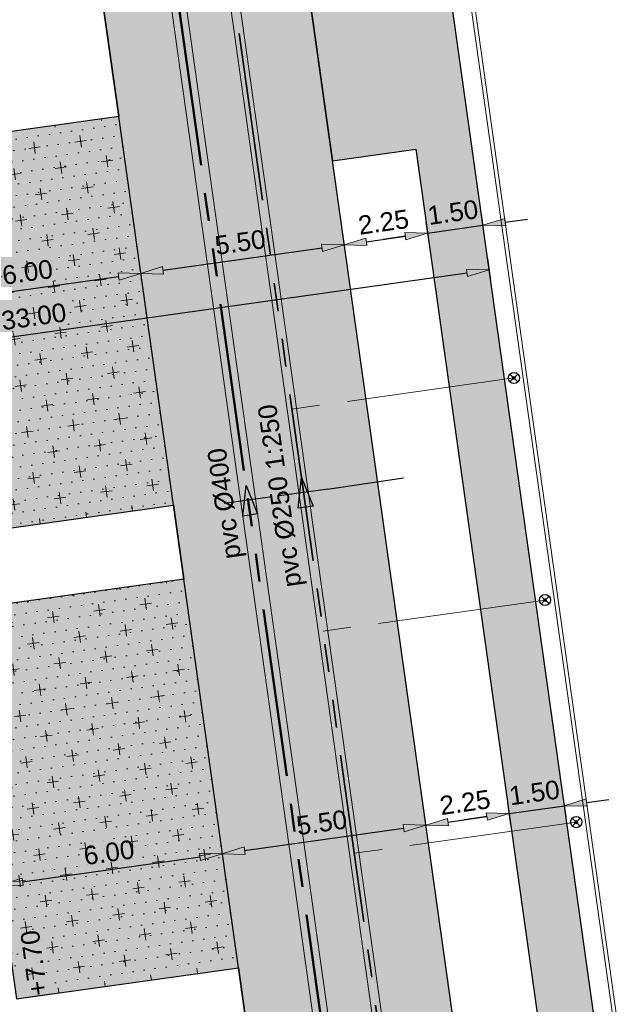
# Model space of a CAD drawing. Extents: x 98477 to 100410, y 398052 to 398969.
# Tile 65 of 256: x 98577 to 98593, y 398268 to 398295. Entities that reach past the tile are written whole.
import ezdxf
from ezdxf.enums import TextEntityAlignment as Align

# ---------------------------------------------------------------- set-up
doc = ezdxf.new("R2010")
doc.units = 0
for name, pattern in [('AL-MATERIAALS', [2, 1, -1]), ('AL-NUTSTRACE', [17, 5, -3.5, 0, -3.5, 5]), ('RI-DWA', [9.75, 4.5, -0.75, 0.75, -0.75, 0.75, -0.75, 0.75, -0.75]), ('RI-RWA', [8.25, 4.5, -0.75, 0.75, -0.75, 0.75, -0.75])]:
    doc.linetypes.add(name, pattern=pattern)
for name, color, linetype, lineweight in [('N-KO-kantbegrenzing grondwerk', 70, 'Continuous', 25), ('N-KO-kantverharding', 2, 'Continuous', 25), ('N-RI-DWA hoofdriool', 24, 'RI-DWA', 35), ('N-RI-DWA hoofdriool buiswand', 24, 'Continuous', 13), ('N-RI-DWA huisaansluitleiding', 24, 'RI-DWA', 18), ('N-RI-DWA ontstoppingstuk', 24, 'Continuous', 25), ('N-RI-DWA strenginformatie', 24, 'Continuous', 25), ('N-RI-RWA hoofdriool', 162, 'RI-RWA', 50), ('N-RI-RWA hoofdriool buiswand', 162, 'Continuous', 13), ('N-RI-RWA strenginformatie', 162, 'Continuous', 25), ('N-RI-stroomrichting', 7, 'Continuous', 25), ("N-VH-arcering 'MAT' grijs 251", 251, 'Continuous', 18), ('N-VH-arcering halfverharding', 8, 'Continuous', 9), ('N-VH-arcering printbeton', 8, 'Continuous', 9), ('X-AL-hoogtelijn - Niv 1', 1, 'AL-HOOGTELIJN', 18), ('X-AL-maatvoering VERWERKT', 180, 'Continuous', 18), ('X-AL-materiaalscheiding', 1, 'AL-MATERIAALS', 18), ('X-AL-nutstrace VERWERKT', 252, 'AL-NUTSTRACE', 18), ('X-AL-planthoogte VERWERKT', 180, 'Continuous', 25)]:
    doc.layers.add(name, color=color, linetype=linetype, lineweight=lineweight)
for name, color, linetype, plot in [('X-AL-contourlijnen', 30, 'Continuous', False), ('X-AL-hulplijn', 30, 'Continuous', False), ('X-AL-hulplijn riolering', 30, 'Continuous', False)]:
    doc.layers.add(name, color=color, linetype=linetype, plot=plot)
doc.styles.add('CS Annotative', font='arial.ttf')
doc.styles.get("Standard").update_dxf_attribs({"font": 'txt.shx'})
doc.linetypes.add('AL-HOOGTELIJN', pattern='A,10,-1.5,["H",Standard,S=0.9,R=0,X=-0.3,Y=-0.45],-1.5,30', length=43)
doc.dimstyles.new('CS Annotative', dxfattribs={"dimtxt": 2.5, "dimasz": 3, "dimexe": 0.18, "dimexo": 0.0625, "dimgap": 1, "dimtad": 1, "dimzin": 3, "dimdsep": 46, "dimtxsty": 'CS Annotative', "dimblk": 'CS Dimensionpijl', "dimcen": 0, "dimse1": 1, "dimse2": 1, "dimclrd": 256, "dimclre": 256, "dimadec": 0, "dimazin": 0, "dimtm": 1e-09, "dimtfac": 1, "dimtdec": 0, "dimtofl": 0, "dimtmove": 1, "dimatfit": 1, "dimfxl": 1, "dimtfillclr": 256, "dimtolj": 1, "dimtzin": 3, "dimarcsym": 0})
pattern_1 = [(8, (106814.19794, 479684.77945), (0.0572748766, 0.3109977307), [0, -0.3]), (8, (106814.19794, 479684.77945), (0.531934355, 0.705900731), [0.3125, -0.9375]), (98, (106814.3744, 479684.6465), (-0.705900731, 0.531934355), [0.3125, -0.9375])]

# ---------------------------------------------------------------- blocks, each defined once
blk = doc.blocks.new('*U138')
at = {"layer": 'N-RI-stroomrichting'}
h = blk.add_hatch(color=256, dxfattribs=at)
h.dxf.hatch_style = 1
h.paths.add_polyline_path([(-0.28, 1.98), (1.27, -1.84), (-0.71, -2.12)])
blk.add_lwpolyline([(-0.28, 1.98), (1.27, -1.84), (-0.71, -2.12)], close=True, dxfattribs=at)
at = {"layer": 'X-AL-hulplijn riolering'}
blk.add_lwpolyline([(3.22, 0.45), (-3.22, -0.45)], dxfattribs=at)
at = {"lineweight": 25, "style": 'CS Annotative'}
blk.add_attdef('Strenginformatie', text='', height=2.5, rotation=98, dxfattribs=at).set_placement((-3.22, -0.45), align=Align.MIDDLE_CENTER)
blk = doc.blocks.new('*U178')
at = {"layer": 'N-RI-stroomrichting'}
h = blk.add_hatch(color=256, dxfattribs=at)
h.dxf.hatch_style = 1
h.paths.add_polyline_path([(-0.28, 1.98), (1.27, -1.84), (-0.71, -2.12)])
blk.add_lwpolyline([(-0.28, 1.98), (1.27, -1.84), (-0.71, -2.12)], close=True, dxfattribs=at)
at = {"layer": 'X-AL-hulplijn riolering'}
blk.add_lwpolyline([(3.22, 0.45), (-3.22, -0.45)], dxfattribs=at)
at = {"lineweight": 25, "style": 'CS Annotative'}
blk.add_attdef('Strenginformatie', text='', height=2.5, rotation=98, dxfattribs=at).set_placement((-3.22, -0.45), align=Align.MIDDLE_CENTER)
blk = doc.blocks.new('*U101')
at = {"layer": 'X-AL-hulplijn', "flags": 128}
blk.add_lwpolyline([(-0.347, -0.049), (0.347, 0.049)], dxfattribs=at)
at = {"layer": 'X-AL-planthoogte VERWERKT', "linetype": 'Continuous', "style": 'CS Annotative'}
blk.add_attdef('HOOGTE-RECHTS', text='', height=0.5, rotation=97.9902, dxfattribs=at).set_placement((0, 0), align=Align.MIDDLE_LEFT)
blk = doc.blocks.new('CS Ontstoppingsstuk')
h = blk.add_hatch(color=256)
edge = h.paths.add_edge_path()
edge.add_arc((0, 0), 0.213, 358.5516, 718.5516)
at = {"lineweight": 18, "flags": 128}
for points in [[(-0.53, -0.53), (0.53, 0.53)], [(0.53, -0.53), (-0.53, 0.53)]]:
    blk.add_lwpolyline(points, dxfattribs=at)
blk.add_circle((0, 0), 0.75)
at = {"lineweight": 18}
blk.add_circle((0, 0), 0.213, dxfattribs=at)
blk = doc.blocks.new('CS Dimensionpijl')
h = blk.add_hatch(color=256)
h.dxf.hatch_style = 1
h.paths.add_polyline_path([(-1, -0.1667), (0, 0), (-1, 0.1667)])
at = {"flags": 128}
blk.add_lwpolyline([(0, 0.5), (0, -0.5)], dxfattribs=at)
blk.add_lwpolyline([(-1, -0.1667), (0, 0), (-1, 0.1667)], close=True, dxfattribs=at)
blk = doc.blocks.new('*D1115')
at = {"layer": 'X-AL-maatvoering VERWERKT', "linetype": 'Continuous', "lineweight": -2, "transparency": 16777216}
blk.add_line((98574.477, 398287.15), (98579.231, 398287.818), dxfattribs=at)
at = {"layer": 'X-AL-maatvoering VERWERKT', "lineweight": -2, "transparency": 16777216, "xscale": 0.6000000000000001, "yscale": 0.6000000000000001, "zscale": 0.6000000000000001}
for p, rotation in [((98579.825, 398287.901), 8.000000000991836), ((98573.883, 398287.066), 188.0000000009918)]:
    blk.add_blockref('CS Dimensionpijl', p, dxfattribs=dict(at, rotation=rotation))
at = {"layer": 'X-AL-maatvoering VERWERKT', "color": 0, "transparency": 16777216, "insert": (98576.791, 398287.935), "char_height": 0.5, "attachment_point": 5, "rotation": 8, "style": 'CS Annotative'}
blk.add_mtext('\\A1;6.00', dxfattribs=at)
blk = doc.blocks.new('*D1116')
at = {"layer": 'X-AL-maatvoering VERWERKT', "linetype": 'Continuous', "lineweight": -2, "transparency": 16777216}
blk.add_line((98580.419, 398287.985), (98584.677, 398288.583), dxfattribs=at)
at = {"layer": 'X-AL-maatvoering VERWERKT', "lineweight": -2, "transparency": 16777216, "xscale": 0.6000000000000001, "yscale": 0.6000000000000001, "zscale": 0.6000000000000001}
for p, rotation in [((98585.271, 398288.667), 8.000000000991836), ((98579.825, 398287.901), 188.0000000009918)]:
    blk.add_blockref('CS Dimensionpijl', p, dxfattribs=dict(at, rotation=rotation))
at = {"layer": 'X-AL-maatvoering VERWERKT', "color": 0, "transparency": 16777216, "insert": (98582.485, 398288.735), "char_height": 0.5, "attachment_point": 5, "rotation": 8, "style": 'CS Annotative'}
blk.add_mtext('\\A1;5.50', dxfattribs=at)
blk = doc.blocks.new('*D1117')
at = {"layer": 'X-AL-maatvoering VERWERKT', "linetype": 'Continuous', "lineweight": -2, "transparency": 16777216}
blk.add_line((98585.866, 398288.75), (98586.905, 398288.897), dxfattribs=at)
at = {"layer": 'X-AL-maatvoering VERWERKT', "lineweight": -2, "transparency": 16777216, "xscale": 0.6000000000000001, "yscale": 0.6000000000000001, "zscale": 0.6000000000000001}
for p, rotation in [((98587.499, 398288.98), 8.000000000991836), ((98585.271, 398288.667), 188.0000000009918)]:
    blk.add_blockref('CS Dimensionpijl', p, dxfattribs=dict(at, rotation=rotation))
at = {"layer": 'X-AL-maatvoering VERWERKT', "color": 0, "transparency": 16777216, "insert": (98586.322, 398289.274), "char_height": 0.5, "attachment_point": 5, "rotation": 8, "style": 'CS Annotative'}
blk.add_mtext('\\A1;2.25', dxfattribs=at)
blk = doc.blocks.new('*D1118')
at = {"layer": 'X-AL-maatvoering VERWERKT', "linetype": 'Continuous', "lineweight": -2, "transparency": 16777216}
for p, q in [((98587.499, 398288.98), (98588.985, 398289.189)), ((98589.579, 398289.272), (98590.173, 398289.356)), ((98586.905, 398288.897), (98586.311, 398288.813))]:
    blk.add_line(p, q, dxfattribs=at)
at = {"layer": 'X-AL-maatvoering VERWERKT', "lineweight": -2, "transparency": 16777216, "xscale": 0.6000000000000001, "yscale": 0.6000000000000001, "zscale": 0.6000000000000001}
for p, rotation in [((98588.985, 398289.189), 188.0000000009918), ((98587.499, 398288.98), 8.000000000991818)]:
    blk.add_blockref('CS Dimensionpijl', p, dxfattribs=dict(at, rotation=rotation))
at = {"layer": 'X-AL-maatvoering VERWERKT', "color": 0, "transparency": 16777216, "insert": (98588.179, 398289.535), "char_height": 0.5, "attachment_point": 5, "rotation": 8, "style": 'CS Annotative'}
blk.add_mtext('\\A1;1.50', dxfattribs=at)
blk = doc.blocks.new('*D1119')
at = {"layer": 'X-AL-maatvoering VERWERKT', "linetype": 'Continuous', "lineweight": -2, "transparency": 16777216}
blk.add_line((98557.067, 398283.491), (98588.558, 398287.917), dxfattribs=at)
at = {"layer": 'X-AL-maatvoering VERWERKT', "lineweight": -2, "transparency": 16777216, "xscale": 0.6000000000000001, "yscale": 0.6000000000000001, "zscale": 0.6000000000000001}
for p, rotation in [((98589.152, 398288.001), 8.000000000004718), ((98556.473, 398283.408), 188.0000000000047)]:
    blk.add_blockref('CS Dimensionpijl', p, dxfattribs=dict(at, rotation=rotation))
at = {"layer": 'X-AL-maatvoering VERWERKT', "color": 0, "transparency": 16777216, "insert": (98576.958, 398286.747), "char_height": 0.5, "attachment_point": 5, "rotation": 8, "style": 'CS Annotative'}
blk.add_mtext('\\A1;33.00', dxfattribs=at)
blk = doc.blocks.new('*D1125')
at = {"layer": 'X-AL-maatvoering VERWERKT', "linetype": 'Continuous', "lineweight": -2, "transparency": 16777216}
blk.add_line((98576.66, 398271.623), (98581.413, 398272.291), dxfattribs=at)
at = {"layer": 'X-AL-maatvoering VERWERKT', "lineweight": -2, "transparency": 16777216, "xscale": 0.6000000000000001, "yscale": 0.6000000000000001, "zscale": 0.6000000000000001}
for p, rotation in [((98582.007, 398272.374), 8.000000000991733), ((98576.066, 398271.539), 188.0000000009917)]:
    blk.add_blockref('CS Dimensionpijl', p, dxfattribs=dict(at, rotation=rotation))
at = {"layer": 'X-AL-maatvoering VERWERKT', "color": 0, "transparency": 16777216, "insert": (98578.973, 398272.407), "char_height": 0.5, "attachment_point": 5, "rotation": 8, "style": 'CS Annotative'}
blk.add_mtext('\\A1;6.00', dxfattribs=at)
blk = doc.blocks.new('*D1126')
at = {"layer": 'X-AL-maatvoering VERWERKT', "linetype": 'Continuous', "lineweight": -2, "transparency": 16777216}
blk.add_line((98582.601, 398272.458), (98586.859, 398273.056), dxfattribs=at)
at = {"layer": 'X-AL-maatvoering VERWERKT', "lineweight": -2, "transparency": 16777216, "xscale": 0.6000000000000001, "yscale": 0.6000000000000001, "zscale": 0.6000000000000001}
for p, rotation in [((98587.454, 398273.14), 8.000000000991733), ((98582.007, 398272.374), 188.0000000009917)]:
    blk.add_blockref('CS Dimensionpijl', p, dxfattribs=dict(at, rotation=rotation))
at = {"layer": 'X-AL-maatvoering VERWERKT', "color": 0, "transparency": 16777216, "insert": (98584.667, 398273.208), "char_height": 0.5, "attachment_point": 5, "rotation": 8, "style": 'CS Annotative'}
blk.add_mtext('\\A1;5.50', dxfattribs=at)
blk = doc.blocks.new('*D1127')
at = {"layer": 'X-AL-maatvoering VERWERKT', "linetype": 'Continuous', "lineweight": -2, "transparency": 16777216}
blk.add_line((98588.048, 398273.223), (98589.088, 398273.369), dxfattribs=at)
at = {"layer": 'X-AL-maatvoering VERWERKT', "lineweight": -2, "transparency": 16777216, "xscale": 0.6000000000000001, "yscale": 0.6000000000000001, "zscale": 0.6000000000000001}
for p, rotation in [((98589.682, 398273.453), 8.000000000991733), ((98587.454, 398273.14), 188.0000000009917)]:
    blk.add_blockref('CS Dimensionpijl', p, dxfattribs=dict(at, rotation=rotation))
at = {"layer": 'X-AL-maatvoering VERWERKT', "color": 0, "transparency": 16777216, "insert": (98588.504, 398273.747), "char_height": 0.5, "attachment_point": 5, "rotation": 8, "style": 'CS Annotative'}
blk.add_mtext('\\A1;2.25', dxfattribs=at)
blk = doc.blocks.new('*D1128')
at = {"layer": 'X-AL-maatvoering VERWERKT', "linetype": 'Continuous', "lineweight": -2, "transparency": 16777216}
for p, q in [((98589.682, 398273.453), (98591.167, 398273.661)), ((98591.761, 398273.745), (98592.355, 398273.828)), ((98589.088, 398273.369), (98588.493, 398273.286))]:
    blk.add_line(p, q, dxfattribs=at)
at = {"layer": 'X-AL-maatvoering VERWERKT', "lineweight": -2, "transparency": 16777216, "xscale": 0.6000000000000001, "yscale": 0.6000000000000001, "zscale": 0.6000000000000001}
for p, rotation in [((98591.167, 398273.661), 188.0000000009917), ((98589.682, 398273.453), 8.000000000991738)]:
    blk.add_blockref('CS Dimensionpijl', p, dxfattribs=dict(at, rotation=rotation))
at = {"layer": 'X-AL-maatvoering VERWERKT', "color": 0, "transparency": 16777216, "insert": (98590.361, 398274.008), "char_height": 0.5, "attachment_point": 5, "rotation": 8, "style": 'CS Annotative'}
blk.add_mtext('\\A1;1.50', dxfattribs=at)

msp = doc.modelspace()

# ---------------------------------------------------------------- hatches: boundary and pattern name
at = {"layer": "N-VH-arcering 'MAT' grijs 251"}
h = msp.add_hatch(color=256, dxfattribs=at)
h.dxf.hatch_style = 1
edge = h.paths.add_edge_path()
edge.add_line((98801.71, 398275.503), (98759.079, 398269.511))
edge.add_arc((98758.557, 398273.225), 3.75, 188, 278, ccw=False)
edge.add_line((98754.843, 398272.703), (98754.732, 398273.495))
edge.add_arc((98759.436, 398274.156), 4.75, 98, 188, ccw=False)
edge.add_line((98758.775, 398278.86), (98802.644, 398285.025))
edge.add_arc((98800.8, 398298.146), 13.25, 278, 315.3696)
edge.add_arc((98814.321, 398284.798), 5.75, 98, 135.3696, ccw=False)
edge.add_line((98813.521, 398290.492), (98817.945, 398291.114))
edge.add_arc((98818.745, 398285.42), 5.75, 8, 98, ccw=False)
edge.add_line((98824.439, 398286.22), (98832.122, 398231.557))
edge.add_arc((98824.447, 398230.479), 7.75, -36.9034, 8, ccw=False)
edge.add_line((98830.645, 398225.825), (98822.025, 398214.347))
edge.add_arc((98828.622, 398209.393), 8.25, 143.0966, 188)
edge.add_line((98820.453, 398208.245), (98820.952, 398204.691))
edge.add_line((98820.952, 398204.691), (98824.988, 398175.974))
edge.add_line((98824.988, 398175.974), (98826.345, 398166.319))
edge.add_arc((98829.563, 398166.771), 3.25, 188, 278)
edge.add_line((98830.016, 398163.553), (98845.496, 398165.728))
edge.add_line((98845.496, 398165.728), (98850.051, 398166.368))
edge.add_line((98850.051, 398166.368), (98871.26, 398169.349))
edge.add_line((98871.26, 398169.349), (98879.777, 398170.546))
edge.add_line((98879.777, 398170.546), (98895.918, 398172.814))
edge.add_line((98895.918, 398172.814), (98895.013, 398179.251))
edge.add_line((98895.013, 398179.251), (98835.845, 398170.936))
edge.add_arc((98835.184, 398175.639), 4.75, 188, 278, ccw=False)
edge.add_line((98830.48, 398174.978), (98825.977, 398207.018))
edge.add_arc((98833.652, 398208.097), 7.75, 143.0966, 188, ccw=False)
edge.add_line((98827.454, 398212.751), (98836.074, 398224.229))
edge.add_arc((98829.477, 398229.183), 8.25, 323.0966, 368)
edge.add_line((98837.646, 398230.331), (98837.342, 398232.493))
edge.add_line((98837.342, 398232.493), (98837.342, 398232.493))
edge.add_line((98837.342, 398232.493), (98829.688, 398286.958))
edge.add_arc((98835.382, 398287.758), 5.75, 98, 188, ccw=False)
edge.add_line((98834.582, 398293.452), (98882.505, 398300.187))
edge.add_arc((98883.618, 398292.265), 8, 11.632, 98, ccw=False)
edge.add_line((98891.454, 398293.878), (98891, 398296.086))
edge.add_line((98891, 398296.086), (98889.023, 398305.688))
edge.add_line((98889.023, 398305.688), (98888.557, 398307.974))
edge.add_line((98888.557, 398307.974), (98887.385, 398314.76))
edge.add_arc((98879.502, 398313.398), 8, -82, 9.8011, ccw=False)
edge.add_line((98880.615, 398305.476), (98872.945, 398304.398))
edge.add_arc((98872.423, 398308.111), 3.75, 189.4265, 278, ccw=False)
edge.add_arc((92946.735, 397324.304), 6003.05, 9.426501, 10.6116601)
edge.add_line((98847.121, 398429.774), (98842.313, 398429.098))
edge.add_arc((92946.735, 397324.304), 5998.2, 9.4285467, 10.6137733, ccw=False)
edge.add_arc((98860.089, 398306.469), 3.84, -81.4341, 6.6574, ccw=False)
edge.add_line((98860.661, 398302.671), (98847.185, 398300.777))
edge.add_line((98847.185, 398300.777), (98842.63, 398300.137))
edge.add_line((98842.63, 398300.137), (98820.151, 398296.978))
edge.add_arc((98819.35, 398302.672), 5.75, 188, 278, ccw=False)
edge.add_line((98813.656, 398301.872), (98812.306, 398311.477))
edge.add_line((98812.306, 398311.477), (98811.109, 398319.994))
edge.add_line((98811.109, 398319.994), (98809.244, 398333.263))
edge.add_line((98809.244, 398333.263), (98808.674, 398337.323))
edge.add_line((98808.674, 398337.323), (98807.714, 398344.156))
edge.add_line((98807.714, 398344.156), (98807.707, 398344.206))
edge.add_line((98807.707, 398344.206), (98811.668, 398344.762))
edge.add_line((98811.668, 398344.762), (98829.492, 398347.268))
edge.add_line((98829.492, 398347.268), (98831.968, 398347.616))
edge.add_line((98831.968, 398347.616), (98831.064, 398354.052))
edge.add_line((98831.064, 398354.052), (98828.588, 398353.704))
edge.add_line((98828.588, 398353.704), (98810.763, 398351.199))
edge.add_line((98810.763, 398351.199), (98806.802, 398350.643))
edge.add_line((98806.802, 398350.643), (98806.795, 398350.692))
edge.add_line((98806.795, 398350.692), (98805.146, 398362.424))
edge.add_line((98805.146, 398362.424), (98805.048, 398363.12))
edge.add_line((98805.048, 398363.12), (98803.991, 398370.646))
edge.add_line((98803.991, 398370.646), (98802.488, 398381.341))
edge.add_line((98802.488, 398381.341), (98801.43, 398388.867))
edge.add_line((98801.43, 398388.867), (98799.927, 398399.562))
edge.add_line((98799.927, 398399.562), (98798.869, 398407.088))
edge.add_line((98798.869, 398407.088), (98797.366, 398417.783))
edge.add_line((98797.366, 398417.783), (98796.795, 398421.843))
edge.add_line((98796.795, 398421.843), (98795.884, 398428.329))
edge.add_line((98795.884, 398428.329), (98795.877, 398428.379))
edge.add_line((98795.877, 398428.379), (98799.838, 398428.935))
edge.add_line((98799.838, 398428.935), (98817.663, 398431.44))
edge.add_line((98817.663, 398431.44), (98820.138, 398431.788))
edge.add_line((98820.138, 398431.788), (98819.234, 398438.225))
edge.add_line((98819.234, 398438.225), (98816.758, 398437.877))
edge.add_line((98816.758, 398437.877), (98798.933, 398435.372))
edge.add_line((98798.933, 398435.372), (98794.972, 398434.815))
edge.add_line((98794.972, 398434.815), (98794.965, 398434.865))
edge.add_line((98794.965, 398434.865), (98793.379, 398446.154))
edge.add_line((98793.379, 398446.154), (98792.739, 398450.709))
edge.add_line((98792.739, 398450.709), (98789.338, 398474.904))
edge.add_line((98789.338, 398474.904), (98783.892, 398474.138))
edge.add_line((98783.892, 398474.138), (98786.763, 398453.707))
edge.add_arc((98782.059, 398453.046), 4.75, -82, 8, ccw=False)
edge.add_line((98782.72, 398448.342), (98773.115, 398446.992))
edge.add_line((98773.115, 398446.992), (98764.599, 398445.795))
edge.add_line((98764.599, 398445.795), (98743.407, 398442.817))
edge.add_line((98743.407, 398442.817), (98734.891, 398441.62))
edge.add_line((98734.891, 398441.62), (98611.8, 398424.321))
edge.add_line((98611.8, 398424.321), (98607.657, 398453.801))
edge.add_arc((98611.637, 398454.122), 3.993, 101.3918, 184.6082, ccw=False)
edge.add_line((98610.849, 398458.036), (98611.839, 398458.175))
edge.add_line((98611.839, 398458.175), (98639.566, 398462.072))
edge.add_line((98639.566, 398462.072), (98641.547, 398462.351))
edge.add_line((98641.547, 398462.351), (98659.372, 398464.856))
edge.add_line((98659.372, 398464.856), (98661.847, 398465.204))
edge.add_line((98661.847, 398465.204), (98660.943, 398471.64))
edge.add_line((98660.943, 398471.64), (98649.901, 398470.089))
edge.add_line((98649.901, 398470.089), (98624.649, 398466.54))
edge.add_line((98624.649, 398466.54), (98622.669, 398466.261))
edge.add_line((98622.669, 398466.261), (98604.844, 398463.756))
edge.add_line((98604.844, 398463.756), (98602.864, 398463.478))
edge.add_line((98602.864, 398463.478), (98594.941, 398462.365))
edge.add_line((98594.941, 398462.365), (98576.275, 398459.741))
edge.add_line((98576.275, 398459.741), (98577.18, 398453.304))
edge.add_line((98577.18, 398453.304), (98578.17, 398453.444))
edge.add_line((98578.17, 398453.444), (98598.471, 398456.294))
edge.add_arc((98598.792, 398452.314), 3.993, 11.4249, 94.6095, ccw=False)
edge.add_line((98602.706, 398453.105), (98606.849, 398423.625))
edge.add_line((98606.849, 398423.625), (98548.819, 398415.469))
edge.add_arc((98548.158, 398420.173), 4.75, 188, 278, ccw=False)
edge.add_line((98543.454, 398419.512), (98539.768, 398445.74))
edge.add_line((98539.768, 398445.74), (98538.976, 398445.629))
edge.add_line((98538.976, 398445.629), (98538.732, 398447.362))
edge.add_line((98538.732, 398447.362), (98534.771, 398446.805))
edge.add_line((98534.771, 398446.805), (98536.53, 398434.292))
edge.add_line((98536.53, 398434.292), (98537.17, 398429.737))
edge.add_line((98537.17, 398429.737), (98538.395, 398421.022))
edge.add_line((98538.395, 398421.022), (98539.035, 398416.467))
edge.add_line((98539.035, 398416.467), (98541.025, 398402.306))
edge.add_line((98541.025, 398402.306), (98541.665, 398397.751))
edge.add_line((98541.665, 398397.751), (98543.656, 398383.59))
edge.add_line((98543.656, 398383.59), (98544.296, 398379.035))
edge.add_line((98544.296, 398379.035), (98545.604, 398369.727))
edge.add_arc((98543.871, 398369.483), 1.75, -82, 8, ccw=False)
edge.add_line((98544.115, 398367.75), (98522.477, 398364.709))
edge.add_line((98522.477, 398364.709), (98523.215, 398359.461))
edge.add_line((98523.215, 398359.461), (98545.05, 398362.529))
edge.add_line((98545.05, 398362.529), (98549.605, 398363.17))
edge.add_line((98549.605, 398363.17), (98564.162, 398365.215))
edge.add_arc((98564.824, 398360.512), 4.75, 8, 98, ccw=False)
edge.add_line((98569.527, 398361.173), (98576.5, 398311.56))
edge.add_arc((98571.796, 398310.899), 4.75, -82, 8, ccw=False)
edge.add_line((98572.457, 398306.195), (98563.842, 398304.985))
edge.add_line((98563.842, 398304.985), (98559.287, 398304.344))
edge.add_line((98559.287, 398304.344), (98541.016, 398301.777))
edge.add_line((98541.016, 398301.777), (98541.754, 398296.528))
edge.add_line((98541.754, 398296.528), (98553.885, 398298.233))
edge.add_arc((98554.128, 398296.5), 1.75, 8, 98, ccw=False)
edge.add_line((98555.861, 398296.744), (98557.35, 398286.148))
edge.add_line((98557.35, 398286.148), (98557.99, 398281.593))
edge.add_line((98557.99, 398281.593), (98560.134, 398266.343))
edge.add_line((98560.134, 398266.343), (98560.774, 398261.787))
edge.add_line((98560.774, 398261.787), (98562.917, 398246.537))
edge.add_line((98562.917, 398246.537), (98563.557, 398241.982))
edge.add_line((98563.557, 398241.982), (98565.701, 398226.732))
edge.add_line((98565.701, 398226.732), (98566.341, 398222.177))
edge.add_line((98566.341, 398222.177), (98567.566, 398213.462))
edge.add_line((98567.566, 398213.462), (98568.206, 398208.907))
edge.add_line((98568.206, 398208.907), (98576.531, 398149.669))
edge.add_line((98576.531, 398149.669), (98576.556, 398149.491))
edge.add_line((98576.556, 398149.491), (98535.46, 398143.715))
edge.add_line((98535.46, 398143.715), (98536.347, 398137.407))
edge.add_line((98536.347, 398137.407), (98537.337, 398137.546))
edge.add_line((98537.337, 398137.546), (98577.443, 398143.183))
edge.add_line((98577.443, 398143.183), (98578.765, 398133.775))
edge.add_line((98578.765, 398133.775), (98538.659, 398128.139))
edge.add_line((98538.659, 398128.139), (98537.669, 398128))
edge.add_line((98537.669, 398128), (98538.573, 398121.563))
edge.add_line((98538.573, 398121.563), (98579.669, 398127.339))
edge.add_line((98579.669, 398127.339), (98579.676, 398127.289))
edge.add_line((98579.676, 398127.289), (98580.766, 398119.535))
edge.add_line((98580.766, 398119.535), (98582.575, 398106.662))
edge.add_line((98582.575, 398106.662), (98583.062, 398103.196))
edge.add_line((98583.062, 398103.196), (98584.872, 398090.322))
edge.add_line((98584.872, 398090.322), (98585.359, 398086.856))
edge.add_line((98585.359, 398086.856), (98587.168, 398073.983))
edge.add_line((98587.168, 398073.983), (98588.149, 398067.001))
edge.add_arc((98585.921, 398066.688), 2.25, -71.0527, 8, ccw=False)
edge.add_line((98586.652, 398064.56), (98587.088, 398064.71))
edge.add_line((98587.088, 398064.71), (98595.765, 398067.689))
edge.add_line((98595.765, 398067.689), (98596.093, 398067.801))
edge.add_arc((98595.362, 398069.929), 2.25, 188, 288.9473, ccw=False)
edge.add_line((98593.134, 398069.616), (98582.466, 398145.525))
edge.add_arc((98587.169, 398146.186), 4.75, 98, 188, ccw=False)
edge.add_line((98586.508, 398150.89), (98609.067, 398154.06))
edge.add_line((98609.067, 398154.06), (98621.308, 398156.2))
edge.add_line((98621.308, 398156.2), (98618.713, 398174.661))
edge.add_line((98618.713, 398174.661), (98600.889, 398172.156))
edge.add_line((98600.889, 398172.156), (98602.706, 398159.225))
edge.add_line((98602.706, 398159.225), (98585.673, 398156.831))
edge.add_arc((98585.086, 398161.633), 4.838, 189.0296, 276.9704, ccw=False)
edge.add_line((98580.308, 398160.874), (98573.635, 398208.357))
edge.add_line((98573.635, 398208.357), (98572.717, 398214.893))
edge.add_line((98572.717, 398214.893), (98570.017, 398234.104))
edge.add_line((98570.017, 398234.104), (98569.098, 398240.64))
edge.add_line((98569.098, 398240.64), (98568.632, 398243.957))
edge.add_line((98568.632, 398243.957), (98568.166, 398247.275))
edge.add_arc((98572.869, 398247.936), 4.75, 98, 188, ccw=False)
edge.add_line((98572.208, 398252.64), (98597.856, 398256.244))
edge.add_line((98597.856, 398256.244), (98604.392, 398257.163))
edge.add_line((98604.392, 398257.163), (98619.642, 398259.306))
edge.add_line((98619.642, 398259.306), (98626.178, 398260.225))
edge.add_line((98626.178, 398260.225), (98639.447, 398262.089))
edge.add_line((98639.447, 398262.089), (98639.497, 398262.096))
edge.add_line((98639.497, 398262.096), (98640.054, 398258.135))
edge.add_line((98640.054, 398258.135), (98641.863, 398245.262))
edge.add_line((98641.863, 398245.262), (98642.141, 398243.281))
edge.add_line((98642.141, 398243.281), (98643.255, 398235.359))
edge.add_line((98643.255, 398235.359), (98644.577, 398225.952))
edge.add_line((98644.577, 398225.952), (98646.038, 398215.554))
edge.add_line((98646.038, 398215.554), (98646.386, 398213.078))
edge.add_line((98646.386, 398213.078), (98652.823, 398213.983))
edge.add_line((98652.823, 398213.983), (98652.475, 398216.458))
edge.add_line((98652.475, 398216.458), (98651.709, 398221.905))
edge.add_line((98651.709, 398221.905), (98651.431, 398223.885))
edge.add_line((98651.431, 398223.885), (98649.622, 398236.759))
edge.add_line((98649.622, 398236.759), (98649.343, 398238.739))
edge.add_line((98649.343, 398238.739), (98646.49, 398259.04))
edge.add_line((98646.49, 398259.04), (98645.934, 398263.001))
edge.add_line((98645.934, 398263.001), (98645.983, 398263.008))
edge.add_line((98645.983, 398263.008), (98654.398, 398264.191))
edge.add_line((98654.398, 398264.191), (98722.625, 398273.779))
edge.add_line((98722.625, 398273.779), (98731.142, 398274.976))
edge.add_line((98731.142, 398274.976), (98743.97, 398276.779))
edge.add_arc((98744.557, 398271.977), 4.838, 9.0296, 96.9704, ccw=False)
edge.add_line((98749.335, 398272.737), (98750.727, 398262.834))
edge.add_line((98750.727, 398262.834), (98752.41, 398263.07))
edge.add_line((98752.41, 398263.07), (98756.966, 398263.711))
edge.add_line((98756.966, 398263.711), (98772.216, 398265.854))
edge.add_line((98772.216, 398265.854), (98776.771, 398266.494))
edge.add_line((98776.771, 398266.494), (98795.982, 398269.194))
edge.add_line((98795.982, 398269.194), (98800.537, 398269.834))
edge.add_line((98800.537, 398269.834), (98802.468, 398270.106))
edge.add_line((98802.468, 398270.106), (98801.71, 398275.503))
edge = h.paths.add_edge_path(flags=16)
edge.add_line((98744.062, 398333.464), (98751.984, 398334.577))
edge.add_line((98751.984, 398334.577), (98753.966, 398334.856))
edge.add_line((98753.966, 398334.856), (98764.363, 398336.317))
edge.add_line((98764.363, 398336.317), (98764.363, 398336.317))
edge.add_line((98764.363, 398336.317), (98766.343, 398336.595))
edge.add_line((98766.343, 398336.595), (98774.265, 398337.708))
edge.add_line((98774.265, 398337.708), (98774.247, 398337.837))
edge.add_line((98774.247, 398337.837), (98802.49, 398341.806))
edge.add_line((98802.49, 398341.806), (98803.019, 398338.043))
edge.add_line((98803.019, 398338.043), (98808.474, 398299.225))
edge.add_arc((98800.8, 398298.146), 7.75, -82, 8, ccw=False)
edge.add_line((98801.878, 398290.472), (98771.967, 398286.268))
edge.add_line((98771.967, 398286.268), (98767.412, 398285.628))
edge.add_line((98767.412, 398285.628), (98755.133, 398283.902))
edge.add_line((98755.133, 398283.902), (98746.617, 398282.705))
edge.add_line((98746.617, 398282.705), (98730.376, 398280.423))
edge.add_line((98730.376, 398280.423), (98721.86, 398279.226))
edge.add_line((98721.86, 398279.226), (98654.328, 398269.735))
edge.add_arc((98653.667, 398274.439), 4.75, 188, 278, ccw=False)
edge.add_line((98648.963, 398273.778), (98644.134, 398308.14))
edge.add_line((98644.134, 398308.14), (98642.937, 398316.656))
edge.add_line((98642.937, 398316.656), (98640.3, 398335.422))
edge.add_line((98640.3, 398335.422), (98638.121, 398335.116))
edge.add_line((98638.121, 398335.116), (98637.23, 398334.99))
edge.add_line((98637.23, 398334.99), (98635.051, 398334.684))
edge.add_line((98635.051, 398334.684), (98635.74, 398329.782))
edge.add_line((98635.74, 398329.782), (98636.937, 398321.266))
edge.add_line((98636.937, 398321.266), (98638.385, 398310.967))
edge.add_line((98638.385, 398310.967), (98639.025, 398306.412))
edge.add_line((98639.025, 398306.412), (98641.168, 398291.162))
edge.add_line((98641.168, 398291.162), (98642.365, 398282.646))
edge.add_line((98642.365, 398282.646), (98643.715, 398273.04))
edge.add_arc((98639.011, 398272.379), 4.75, -82, 8, ccw=False)
edge.add_line((98639.672, 398267.675), (98619.322, 398264.815))
edge.add_line((98619.322, 398264.815), (98614.272, 398264.105))
edge.add_line((98614.272, 398264.105), (98593.922, 398261.245))
edge.add_arc((98593.261, 398265.949), 4.75, 188, 278, ccw=False)
edge.add_line((98588.557, 398265.288), (98581.779, 398313.514))
edge.add_line((98581.779, 398313.514), (98580.582, 398322.03))
edge.add_line((98580.582, 398322.03), (98575.231, 398360.106))
edge.add_line((98575.231, 398360.106), (98574.591, 398364.661))
edge.add_line((98574.591, 398364.661), (98572.663, 398378.377))
edge.add_line((98572.663, 398378.377), (98571.188, 398388.873))
edge.add_line((98571.188, 398388.873), (98568.516, 398407.887))
edge.add_arc((98573.22, 398408.548), 4.75, 98, 188, ccw=False)
edge.add_line((98572.559, 398413.251), (98607.119, 398418.109))
edge.add_line((98607.119, 398418.109), (98607.614, 398418.178))
edge.add_line((98607.614, 398418.178), (98611.584, 398389.936))
edge.add_line((98611.584, 398389.936), (98611.455, 398389.918))
edge.add_line((98611.455, 398389.918), (98613.264, 398377.044))
edge.add_line((98613.264, 398377.044), (98613.334, 398376.549))
edge.add_line((98613.334, 398376.549), (98626.207, 398378.358))
edge.add_line((98626.207, 398378.358), (98628.188, 398378.637))
edge.add_line((98628.188, 398378.637), (98636.11, 398379.75))
edge.add_line((98636.11, 398379.75), (98648.369, 398381.473))
edge.add_line((98648.369, 398381.473), (98647.465, 398387.91))
edge.add_line((98647.465, 398387.91), (98634.591, 398386.1))
edge.add_line((98634.591, 398386.1), (98632.492, 398385.805))
edge.add_line((98632.492, 398385.805), (98619.737, 398384.013))
edge.add_line((98619.737, 398384.013), (98617.509, 398383.7))
edge.add_line((98617.509, 398383.7), (98612.566, 398418.874))
edge.add_line((98612.566, 398418.874), (98613.061, 398418.944))
edge.add_line((98613.061, 398418.944), (98667.575, 398426.605))
edge.add_line((98667.575, 398426.605), (98722.089, 398434.267))
edge.add_line((98722.089, 398434.267), (98726.149, 398434.837))
edge.add_line((98726.149, 398434.837), (98759.422, 398439.513))
edge.add_line((98759.422, 398439.513), (98763.483, 398440.084))
edge.add_line((98763.483, 398440.084), (98783.486, 398442.895))
edge.add_arc((98784.147, 398438.192), 4.75, 8, 98, ccw=False)
edge.add_line((98788.851, 398438.853), (98795.615, 398390.726))
edge.add_arc((98790.911, 398390.065), 4.75, -82, 8, ccw=False)
edge.add_line((98791.572, 398385.361), (98787.363, 398384.769))
edge.add_line((98787.363, 398384.769), (98774.49, 398382.96))
edge.add_line((98774.49, 398382.96), (98766.122, 398381.784))
edge.add_line((98766.122, 398381.784), (98766.072, 398381.777))
edge.add_line((98766.072, 398381.777), (98764.945, 398389.798))
edge.add_line((98764.945, 398389.798), (98762.092, 398410.099))
edge.add_line((98762.092, 398410.099), (98761.953, 398411.089))
edge.add_line((98761.953, 398411.089), (98755.516, 398410.184))
edge.add_line((98755.516, 398410.184), (98755.655, 398409.194))
edge.add_line((98755.655, 398409.194), (98758.508, 398388.894))
edge.add_line((98758.508, 398388.894), (98759.636, 398380.872))
edge.add_line((98759.636, 398380.872), (98759.586, 398380.865))
edge.add_line((98759.586, 398380.865), (98748.792, 398379.348))
edge.add_line((98748.792, 398379.348), (98744.237, 398378.708))
edge.add_line((98744.237, 398378.708), (98741.316, 398378.298))
edge.add_line((98741.316, 398378.298), (98735.869, 398377.532))
edge.add_line((98735.869, 398377.532), (98732.948, 398377.122))
edge.add_line((98732.948, 398377.122), (98728.393, 398376.482))
edge.add_line((98728.393, 398376.482), (98718.319, 398375.066))
edge.add_arc((98720.442, 398359.964), 15.25, 98, 128)
edge.add_line((98711.053, 398371.981), (98707.249, 398369.01))
edge.add_line((98707.249, 398369.01), (98710.512, 398364.833))
edge.add_line((98710.512, 398364.833), (98713.62, 398367.262))
edge.add_arc((98721.254, 398357.324), 12.531, 99.3779, 127.5301, ccw=False)
edge.add_line((98719.212, 398369.688), (98728.557, 398371.001))
edge.add_line((98728.557, 398371.001), (98733.112, 398371.641))
edge.add_line((98733.112, 398371.641), (98743.906, 398373.158))
edge.add_line((98743.906, 398373.158), (98752.423, 398374.355))
edge.add_line((98752.423, 398374.355), (98763.216, 398375.872))
edge.add_line((98763.216, 398375.872), (98767.772, 398376.512))
edge.add_line((98767.772, 398376.512), (98793.321, 398380.103))
edge.add_arc((98793.768, 398376.291), 3.838, 9.3042, 96.6958, ccw=False)
edge.add_line((98797.556, 398376.911), (98799.602, 398362.354))
edge.add_line((98799.602, 398362.354), (98801.641, 398347.847))
edge.add_line((98801.641, 398347.847), (98801.71, 398347.352))
edge.add_line((98801.71, 398347.352), (98773.468, 398343.383))
edge.add_line((98773.468, 398343.383), (98773.361, 398344.145))
edge.add_line((98773.361, 398344.145), (98770.885, 398343.797))
edge.add_line((98770.885, 398343.797), (98758.012, 398341.988))
edge.add_line((98758.012, 398341.988), (98756.031, 398341.71))
edge.add_line((98756.031, 398341.71), (98743.158, 398339.9))
edge.add_line((98743.158, 398339.9), (98743.158, 398339.9))
edge.add_line((98743.158, 398339.9), (98742.167, 398339.761))
edge.add_line((98742.167, 398339.761), (98743.072, 398333.324))
edge.add_line((98743.072, 398333.324), (98744.062, 398333.464))
edge = h.paths.add_edge_path(flags=16)
edge.add_line((98545.99, 398402.903), (98545.74, 398404.686))
edge.add_arc((98550.444, 398405.347), 4.75, 98, 188, ccw=False)
edge.add_line((98549.783, 398410.05), (98557.705, 398411.164))
edge.add_arc((98558.366, 398406.46), 4.75, 8, 98, ccw=False)
edge.add_line((98563.07, 398407.121), (98563.355, 398405.091))
edge.add_line((98563.355, 398405.091), (98565.095, 398392.713))
edge.add_line((98565.095, 398392.713), (98565.443, 398390.237))
edge.add_line((98565.443, 398390.237), (98567.182, 398377.859))
edge.add_line((98567.182, 398377.859), (98567.468, 398375.829))
edge.add_arc((98562.764, 398375.168), 4.75, -82, 8, ccw=False)
edge.add_line((98563.425, 398370.464), (98555.503, 398369.35))
edge.add_arc((98554.842, 398374.054), 4.75, 188, 278, ccw=False)
edge.add_line((98550.138, 398373.393), (98549.887, 398375.176))
edge.add_line((98549.887, 398375.176), (98548.078, 398388.049))
edge.add_line((98548.078, 398388.049), (98547.8, 398390.03))
edge.add_line((98547.8, 398390.03), (98545.99, 398402.903))
edge = h.paths.add_edge_path(flags=16)
edge.add_line((98580.974, 398279.723), (98580.696, 398281.704))
edge.add_line((98580.696, 398281.704), (98579.235, 398292.102))
edge.add_line((98579.235, 398292.102), (98578.56, 398296.904))
edge.add_arc((98573.856, 398296.243), 4.75, 8, 98)
edge.add_line((98573.195, 398300.947), (98565.57, 398299.875))
edge.add_arc((98566.231, 398295.172), 4.75, 98, 186.1904)
edge.add_line((98561.508, 398294.659), (98561.506, 398294.659))
edge.add_line((98561.506, 398294.659), (98563.663, 398279.31))
edge.add_line((98563.663, 398279.31), (98563.942, 398277.329))
edge.add_line((98563.942, 398277.329), (98566.099, 398261.98))
edge.add_line((98566.099, 398261.98), (98566.101, 398261.981))
edge.add_arc((98570.782, 398262.79), 4.75, 189.8096, 278)
edge.add_line((98571.443, 398258.086), (98579.068, 398259.158))
edge.add_arc((98578.407, 398263.862), 4.75, 278, 368)
edge.add_line((98583.111, 398264.523), (98582.436, 398269.325))
edge.add_line((98582.436, 398269.325), (98580.974, 398279.723))
edge = h.paths.add_edge_path(flags=16)
edge.add_line((98615.081, 398162.782), (98614.489, 398166.998))
edge.add_arc((98612.756, 398166.755), 1.75, 8, 98)
edge.add_line((98612.512, 398168.488), (98608.551, 398167.931))
edge.add_arc((98608.795, 398166.198), 1.75, 98, 188)
edge.add_line((98607.062, 398165.955), (98607.654, 398161.738))
edge.add_arc((98609.387, 398161.982), 1.75, 188, 278)
edge.add_line((98609.631, 398160.249), (98613.592, 398160.805))
edge.add_arc((98613.348, 398162.538), 1.75, 278, 368)
h = msp.add_hatch(color=256, dxfattribs=at)
h.dxf.hatch_style = 1
h.paths.add_polyline_path([(98579.235, 398292.102), (98573.293, 398291.267), (98574.754, 398280.869), (98580.696, 398281.704)])
h = msp.add_hatch(color=256, dxfattribs=at)
h.dxf.hatch_style = 1
h.paths.add_polyline_path([(98580.974, 398279.723), (98575.033, 398278.888), (98576.494, 398268.49), (98582.436, 398269.325)])
at = {"layer": 'N-VH-arcering halfverharding'}
h = msp.add_hatch(dxfattribs=at)
h.set_pattern_fill('CS-HALFVERHARDING', color=256)
h.set_pattern_definition(pattern_1)
h.paths.add_polyline_path([(98579.235, 398292.102), (98573.293, 398291.267), (98574.754, 398280.869), (98580.696, 398281.704)])
h = msp.add_hatch(dxfattribs=at)
h.set_pattern_fill('CS-HALFVERHARDING', color=256)
h.set_pattern_definition(pattern_1)
h.paths.add_polyline_path([(98580.974, 398279.723), (98575.033, 398278.888), (98576.494, 398268.49), (98582.436, 398269.325)])
at = {"layer": 'N-VH-arcering printbeton'}
h = msp.add_hatch(dxfattribs=at)
h.set_pattern_fill('CS-PRINTBETON', color=256)
h.set_pattern_definition([(53, (19448.5478, 79321.5494), (-0.399317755, 0.3009075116), []), (53, (19448.8944, 79321.59813), (-0.399317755, 0.3009075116), [0.5, -0.2])])
edge = h.paths.add_edge_path()
edge.add_line((98643.715, 398273.04), (98642.365, 398282.646))
edge.add_line((98642.365, 398282.646), (98641.168, 398291.162))
edge.add_line((98641.168, 398291.162), (98639.025, 398306.412))
edge.add_line((98639.025, 398306.412), (98638.385, 398310.967))
edge.add_line((98638.385, 398310.967), (98636.937, 398321.266))
edge.add_line((98636.937, 398321.266), (98635.74, 398329.782))
edge.add_line((98635.74, 398329.782), (98635.072, 398334.536))
edge.add_line((98635.072, 398334.536), (98633.835, 398334.362))
edge.add_line((98633.835, 398334.362), (98642.616, 398271.876))
edge.add_line((98642.616, 398271.876), (98593.301, 398264.945))
edge.add_arc((98593.176, 398265.836), 0.9, 188, 278, ccw=False)
edge.add_line((98592.284, 398265.711), (98583.92, 398325.226))
edge.add_line((98583.92, 398325.226), (98582.435, 398325.017))
edge.add_line((98582.435, 398325.017), (98582.836, 398322.165))
edge.add_line((98582.836, 398322.165), (98580.607, 398321.852))
edge.add_line((98580.607, 398321.852), (98581.754, 398313.692))
edge.add_line((98581.754, 398313.692), (98583.982, 398314.005))
edge.add_line((98583.982, 398314.005), (98586.192, 398298.28))
edge.add_line((98586.192, 398298.28), (98583.964, 398297.967))
edge.add_line((98583.964, 398297.967), (98584.955, 398290.916))
edge.add_line((98584.955, 398290.916), (98587.183, 398291.229))
edge.add_line((98587.183, 398291.229), (98590.924, 398264.611))
edge.add_line((98590.924, 398264.611), (98588.802, 398264.313))
edge.add_arc((98593.261, 398265.949), 4.75, 200.1532, 265.8468)
edge.add_line((98592.917, 398261.212), (98592.618, 398263.334))
edge.add_line((98592.618, 398263.334), (98614.137, 398266.358))
edge.add_line((98614.137, 398266.358), (98614.45, 398264.13))
edge.add_line((98614.45, 398264.13), (98619.144, 398264.79))
edge.add_line((98619.144, 398264.79), (98618.831, 398267.018))
edge.add_line((98618.831, 398267.018), (98643.359, 398270.465))
edge.add_arc((98639.011, 398272.379), 4.75, 336.2431, 368)

# ---------------------------------------------------------------- linework, layer by layer
at = {"layer": 'N-KO-kantbegrenzing grondwerk', "flags": 128}
msp.add_lwpolyline([(98635.072, 398334.536), (98633.835, 398334.362), (98642.616, 398271.876), (98593.301, 398264.945, -0.414214), (98592.284, 398265.711), (98583.92, 398325.226), (98582.435, 398325.017), (98582.836, 398322.165), (98580.607, 398321.852)], format="xyb", dxfattribs=at)
msp.add_lwpolyline([(98584.955, 398290.916), (98587.183, 398291.229), (98590.924, 398264.611), (98588.802, 398264.313)], dxfattribs=at)
at = {"layer": 'N-KO-kantverharding', "flags": 128}
for points in [[(98721.86, 398279.226), (98654.328, 398269.735, -0.414214), (98648.963, 398273.778), (98644.134, 398308.14), (98642.937, 398316.656), (98640.3, 398335.422), (98638.121, 398335.116), (98637.23, 398334.99), (98635.051, 398334.684), (98635.74, 398329.782), (98636.937, 398321.266), (98638.385, 398310.967), (98639.025, 398306.412), (98641.168, 398291.162), (98642.365, 398282.646), (98643.715, 398273.04, -0.414214), (98639.672, 398267.675), (98619.322, 398264.815), (98614.272, 398264.105), (98593.922, 398261.245, -0.414214), (98588.557, 398265.288), (98581.779, 398313.514), (98580.582, 398322.03), (98575.231, 398360.106)], [(98575.502, 398300.699, -0.276039), (98578.56, 398296.904), (98579.235, 398292.102), (98573.293, 398291.267), (98574.754, 398280.869), (98580.696, 398281.704), (98580.974, 398279.723), (98575.033, 398278.888), (98576.494, 398268.49), (98582.436, 398269.325), (98583.111, 398264.523, -0.414214), (98579.068, 398259.158), (98571.443, 398258.086, -0.404993), (98566.101, 398261.981), (98572.04, 398262.815), (98569.883, 398278.164), (98563.942, 398277.329), (98563.663, 398279.31), (98569.605, 398280.145), (98567.448, 398295.494), (98561.508, 398294.659, -0.404993), (98565.57, 398299.875), (98573.195, 398300.947, -0.123997), (98575.502, 398300.699)]]:
    msp.add_lwpolyline(points, format="xyb", dxfattribs=at)
at = {"layer": 'N-RI-DWA hoofdriool'}
msp.add_lwpolyline([(98581.1, 398303.977), (98587.725, 398256.84)], dxfattribs=at)
at = {"layer": 'N-RI-DWA hoofdriool buiswand', "flags": 128}
for points in [[(98580.976, 398303.959), (98587.601, 398256.823)], [(98581.224, 398303.994), (98587.848, 398256.857)]]:
    msp.add_lwpolyline(points, dxfattribs=at)
at = {"layer": 'N-RI-DWA huisaansluitleiding', "flags": 128}
for points in [[(98589.811, 398285.105), (98583.87, 398284.27)], [(98590.646, 398279.164), (98584.705, 398278.329)], [(98591.481, 398273.222), (98585.54, 398272.387)]]:
    msp.add_lwpolyline(points, dxfattribs=at)
at = {"layer": 'N-RI-RWA hoofdriool'}
msp.add_lwpolyline([(98586.031, 398258.117), (98579.406, 398305.253)], dxfattribs=at)
at = {"layer": 'N-RI-RWA hoofdriool buiswand', "flags": 128}
for points in [[(98585.832, 398258.089), (98579.208, 398305.226)], [(98586.229, 398258.144), (98579.604, 398305.281)]]:
    msp.add_lwpolyline(points, dxfattribs=at)
at = {"layer": 'X-AL-contourlijnen', "flags": 128}
for points in [[(98721.86, 398279.226), (98654.328, 398269.735, -0.414214), (98648.963, 398273.778), (98644.134, 398308.14), (98642.937, 398316.656), (98640.3, 398335.422), (98638.121, 398335.116), (98637.23, 398334.99), (98635.051, 398334.684), (98635.74, 398329.782), (98636.937, 398321.266), (98638.385, 398310.967), (98639.025, 398306.412), (98641.168, 398291.162), (98642.365, 398282.646), (98643.715, 398273.04, -0.414214), (98639.672, 398267.675), (98619.322, 398264.815), (98614.272, 398264.105), (98593.922, 398261.245, -0.414214), (98588.557, 398265.288), (98581.779, 398313.514), (98580.582, 398322.03), (98575.231, 398360.106)], [(98642.616, 398271.876), (98593.301, 398264.945, -0.414214), (98592.284, 398265.711), (98583.92, 398325.226), (98582.435, 398325.017), (98582.836, 398322.165), (98580.607, 398321.852), (98581.754, 398313.692), (98583.982, 398314.005), (98586.192, 398298.28), (98583.964, 398297.967), (98584.955, 398290.916), (98587.183, 398291.229), (98590.924, 398264.611), (98588.802, 398264.313, 0.29476), (98592.917, 398261.212), (98592.618, 398263.334), (98614.137, 398266.358), (98614.45, 398264.13), (98619.144, 398264.79)]]:
    msp.add_lwpolyline(points, format="xyb", dxfattribs=at)
msp.add_lwpolyline([(98580.974, 398279.723), (98580.696, 398281.704), (98579.235, 398292.102), (98578.56, 398296.904, 0.414214), (98573.195, 398300.947), (98565.57, 398299.875, 0.404993), (98561.508, 398294.659), (98561.506, 398294.659), (98563.663, 398279.31), (98563.942, 398277.329), (98566.099, 398261.98), (98566.101, 398261.981, 0.404993), (98571.443, 398258.086), (98579.068, 398259.158, 0.414214), (98583.111, 398264.523), (98582.436, 398269.325)], format="xyb", close=True, dxfattribs=at)
for points in [[(98579.235, 398292.102), (98573.293, 398291.267), (98574.754, 398280.869), (98580.696, 398281.704)], [(98580.974, 398279.723), (98575.033, 398278.888), (98576.494, 398268.49), (98582.436, 398269.325)]]:
    msp.add_lwpolyline(points, close=True, dxfattribs=at)
msp.add_lwpolyline([(98584.826, 398282.133), (98586.855, 398282.435)], dxfattribs=at)
at = {"layer": 'X-AL-hoogtelijn - Niv 1', "flags": 128}
for points in [[(98583.233, 398333.707), (98592.696, 398266.375, 0.414214), (98593.826, 398265.524), (98642.052, 398272.301), (98632.822, 398337.973, 0.021636), (98628.108, 398337.967, 0.025086)], [(98583.346, 398333.623), (98592.795, 398266.389, 0.414214), (98593.812, 398265.623), (98641.939, 398272.386), (98632.735, 398337.877, 0.021253), (98628.112, 398337.868, 0.025031)]]:
    msp.add_lwpolyline(points, format="xyb", close=True, dxfattribs=at)
at = {"layer": 'X-AL-materiaalscheiding', "flags": 128}
for points in [[(98579.235, 398292.102), (98580.696, 398281.704)], [(98580.974, 398279.723), (98582.436, 398269.325)]]:
    msp.add_lwpolyline(points, dxfattribs=at)
at = {"layer": 'X-AL-nutstrace VERWERKT', "const_width": 1.5, "flags": 128}
msp.add_lwpolyline([(98583.177, 398325.122), (98593.073, 398254.714)], dxfattribs=at)

# ---------------------------------------------------------------- block references
at = {"layer": 'N-RI-DWA ontstoppingstuk', "xscale": 0.2, "yscale": 0.2, "zscale": 0.2}
for p in [(98589.811, 398285.105), (98590.646, 398279.164), (98591.481, 398273.222)]:
    msp.add_blockref('CS Ontstoppingsstuk', p, dxfattribs=at)
at = {"layer": 'N-RI-DWA strenginformatie'}
ref = msp.add_blockref('*U178', (98584.183, 398282.042), dxfattribs=dict(at, xscale=0.2, yscale=0.2, zscale=0.2))
ref.add_attrib('Strenginformatie', 'pvc %%C250 1:250', dxfattribs={"linetype": 'Continuous', "lineweight": 25, "height": 0.5, "rotation": 98, "style": 'CS Annotative'}).set_placement((98583.539, 398281.952), align=Align.MIDDLE_CENTER)
at = {"layer": 'N-RI-RWA strenginformatie'}
ref = msp.add_blockref('*U138', (98582.697, 398281.834), dxfattribs=dict(at, xscale=0.2, yscale=0.2, zscale=0.2))
ref.add_attrib('Strenginformatie', 'pvc %%C400', dxfattribs={"linetype": 'Continuous', "lineweight": 25, "height": 0.5, "rotation": 98, "style": 'CS Annotative'}).set_placement((98582.054, 398281.743), align=Align.MIDDLE_CENTER)
at = {"layer": 'X-AL-planthoogte VERWERKT'}
msp.add_blockref('*U101', (98577.088, 398268.574), dxfattribs=at).add_auto_attribs({'HOOGTE-RECHTS': '+7.70'})

# ---------------------------------------------------------------- dimensions: what is measured, and where the dimension line sits
at = {"layer": 'X-AL-maatvoering VERWERKT'}
for base, p1, p2, angle, picture, middle, dimtype in [((98588.985, 398289.189), (98587.499, 398288.98), (98588.985, 398289.189), 188, '*D1118', (98588.242, 398289.084), 160), ((98589.152, 398288.001), (98556.473, 398283.408), (98589.152, 398288.001), 8, '*D1119', (98577.021, 398286.296), 161), ((98591.167, 398273.661), (98589.682, 398273.453), (98591.167, 398273.661), 188, '*D1128', (98590.424, 398273.557), 160)]:
    dim = msp.add_linear_dim(base=base, p1=p1, p2=p2, angle=angle, dimstyle='CS Annotative', dxfattribs=at)
    dim.commit()
    dim.dimension.update_dxf_attribs({"geometry": picture, "text_midpoint": middle, "dimtype": dimtype})
for base, p1, p2, picture, middle in [((98587.499, 398288.98), (98585.271, 398288.667), (98587.499, 398288.98), '*D1117', (98586.322, 398289.274)), ((98585.271, 398288.667), (98579.825, 398287.901), (98585.271, 398288.667), '*D1116', (98582.485, 398288.735)), ((98579.825, 398287.901), (98573.883, 398287.066), (98579.825, 398287.901), '*D1115', (98576.791, 398287.935)), ((98589.682, 398273.453), (98587.454, 398273.14), (98589.682, 398273.453), '*D1127', (98588.504, 398273.747)), ((98587.454, 398273.14), (98582.007, 398272.374), (98587.454, 398273.14), '*D1126', (98584.667, 398273.208)), ((98582.007, 398272.374), (98576.066, 398271.539), (98582.007, 398272.374), '*D1125', (98578.973, 398272.407))]:
    dim = msp.add_linear_dim(base=base, p1=p1, p2=p2, angle=188, dimstyle='CS Annotative', dxfattribs=at)
    dim.commit()
    dim.dimension.update_dxf_attribs({"geometry": picture, "text_midpoint": middle})

doc.saveas('drawing.dxf')
